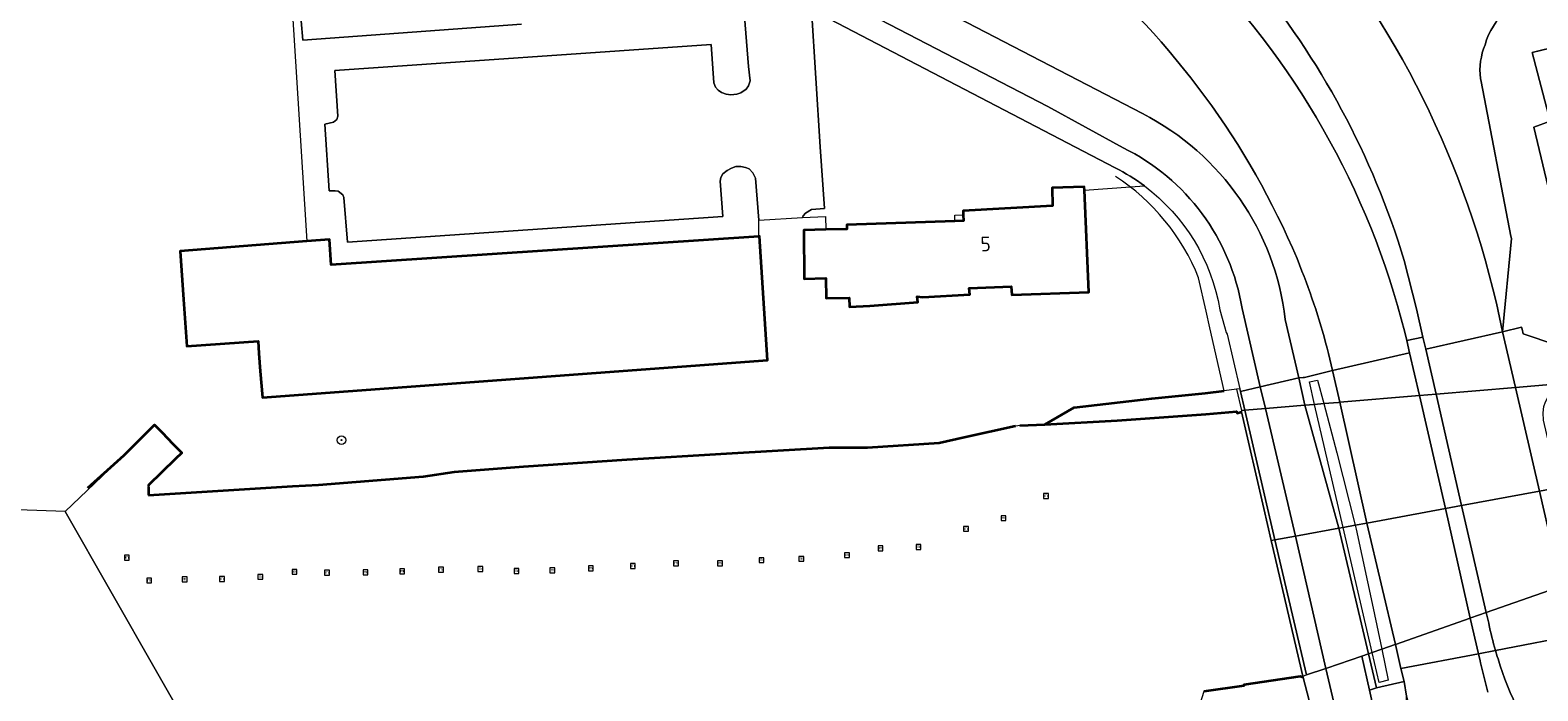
# Model space of a CAD drawing. Extents: x 150256 to 156914, y 461459 to 469481.
# Tile 244 of 256: x 154306 to 154445, y 464101 to 464162. Entities that reach past the tile are written whole.
import ezdxf
from ezdxf.enums import TextEntityAlignment as Align

# ---------------------------------------------------------------- set-up
doc = ezdxf.new("R2010")
doc.units = 0
doc.header["$LTSCALE"] = 0.75
doc.layers.get('0').update_dxf_attribs({"linetype": 'CONTINUOUS'})
for name, color, linetype, lineweight in [('B-RO-GK-BESCHOEIING-G', 251, 'GK-BESCHOEIING', 35), ('B-RO-GR-BEPLANTING_CULTUUR_BOSPLANTSOEN-GV', 251, 'CONTINUOUS', 18), ('B-RO-GR-BOOM-S', 96, 'CONTINUOUS', 25), ('B-RO-GR-GRAS-GV', 251, 'CONTINUOUS', 13), ('B-RO-IE-MEUBILAIR_WATERWEGMEUBILAIR-S', 251, 'CONTINUOUS', 25), ('B-RO-IE-TERREINAFSCHEIDING_KUNSTMATIG_HEKWERK-G', 251, 'IE-TERREINAFSCHEIDING-KUNSTMATIG', 18), ('B-RO-IE-TERREINAFSCHEIDING_KUNSTMATIG_MUUR-GV', 251, 'CONTINUOUS', 18), ('B-RO-KW-KUNSTWERK_DEK-GV', 6, 'CONTINUOUS', 18), ('B-RO-KW-KUNSTWERK_LANDHOOFD-GV', 251, 'CONTINUOUS', 18), ('B-RO-OG-BEBOUWING-GV', 6, 'CONTINUOUS', 35), ('B-RO-OG-BEBOUWING-T18', 1, 'CONTINUOUS', 18), ('B-RO-OG-TERREIN_CULTUURSCHEIDING-GV', 251, 'CONTINUOUS', 18), ('B-RO-OG-WATER-GV', 251, 'CONTINUOUS', 18), ('B-RO-OG-WATER_KANAAL-GV', 251, 'CONTINUOUS', 18), ('B-RO-VH-VERHARDING_ASFALT-GV', 251, 'CONTINUOUS', 18), ('B-RO-VH-VERHARDING_BETON-GV', 251, 'CONTINUOUS', 18), ('B-RO-VH-VERHARDING_BETONSTRAATSTEEN-GV', 251, 'CONTINUOUS', 18), ('B-RO-VH-VERHARDING_TEGEL-GV', 251, 'CONTINUOUS', 18)]:
    doc.layers.add(name, color=color, linetype=linetype, lineweight=lineweight)
doc.styles.add('NLCS-ISO', font='NLCS-ISO.ttf')
doc.styles.add('NLCS-ISO-M200-T18', font='NLCS-ISO.ttf', dxfattribs={"height": 360})
doc.linetypes.add('GK-BESCHOEIING', pattern='A,30,-5,[1,NLCS.SHX,S=1,R=0,X=0,Y=0],-5', length=40)
doc.linetypes.add('IE-TERREINAFSCHEIDING-KUNSTMATIG', pattern='A,4,[82,NLCS.SHX,S=0.75,R=90,X=0,Y=0],4,-2', length=10)

# ---------------------------------------------------------------- blocks, each defined once
blk = doc.blocks.new('SGR-BOOM_01-SO')
at = {"linetype": 'ByBlock', "lineweight": 18}
h = blk.add_hatch(color=0, dxfattribs=at)
h.dxf.hatch_style = 1
edge = h.paths.add_edge_path()
edge.add_arc((0, 0), 0.25, 0, 360)
at = {"color": 0, "linetype": 'ByBlock', "lineweight": 18}
for radius in [2, 0.25]:
    blk.add_circle((0, 0), radius, dxfattribs=at)
blk = doc.blocks.new('SIE-WATER_MEERPAAL-SO')
at = {"color": 0, "linetype": 'ByBlock', "lineweight": 18}
blk.add_lwpolyline([(-1.12, -1.12), (1.12, -1.12), (1.12, 1.12), (-1.12, 1.12)], close=True, dxfattribs=at)
at = {"color": 0, "linetype": 'ByBlock', "lineweight": 18, "style": 'NLCS-ISO'}
blk.add_text('m', height=1.5, dxfattribs=at).set_placement((0, 0.28), align=Align.MIDDLE_CENTER)

msp = doc.modelspace()

# ---------------------------------------------------------------- linework, layer by layer
at = {"layer": 'B-RO-GK-BESCHOEIING-G'}
for points in [[(154399.345, 464125.468), (154402.032, 464127.028), (154409.16, 464127.834), (154414.046, 464128.323), (154415.8, 464128.547)], [(154399.345, 464125.468), (154405.991, 464125.814), (154414.108, 464126.41), (154416.946, 464126.656), (154416.997, 464126.484), (154417.405, 464126.605)], [(154314.801, 464122.63), (154317.579, 464125.433), (154318.278, 464124.707)], [(154396.644, 464125.291), (154391.936, 464124.272), (154389.625, 464123.726), (154383.048, 464123.312), (154379.517, 464123.315), (154370.105, 464122.747), (154360.942, 464122.213), (154351.444, 464121.579), (154345.093, 464121.07), (154342.237, 464120.649), (154332.623, 464119.866), (154330.247, 464119.747), (154317.029, 464118.94)], [(154397.048, 464125.348), (154399.345, 464125.468)], [(154318.278, 464124.707), (154319.257, 464123.69)], [(154311.459, 464119.624), (154314.801, 464122.63)], [(154319.257, 464123.69), (154320.076, 464122.84), (154319.47, 464122.257), (154317.012, 464119.889), (154317.013, 464119.826)], [(154317.013, 464119.75), (154317.021, 464118.998)], [(154423.044, 464102.211), (154422.792, 464102.292), (154417.594, 464101.529), (154417.6, 464101.439), (154413.927, 464100.912)]]:
    msp.add_lwpolyline(points, dxfattribs=at)
at = {"layer": 'B-RO-GR-BEPLANTING_CULTUUR_BOSPLANTSOEN-GV'}
for points in [[(154405.807, 464149.048), (154378.133, 464163.476), (154377.899, 464163.597), (154378.709, 464150.962), (154379.105, 464145.316), (154377.906, 464145.204), (154377.356, 464144.888), (154377.132, 464144.625), (154377.085, 464144.465), (154379.181, 464144.585), (154379.231, 464143.363), (154381.149, 464143.402), (154381.15, 464143.818), (154391.06, 464144.141), (154391.056, 464144.686), (154391.847, 464144.727), (154391.826, 464145.087), (154400.042, 464145.545), (154400.015, 464147.193), (154402.961, 464147.301), (154402.974, 464146.994)], [(154402.974, 464146.994), (154407.19, 464147.287), (154408.486, 464147.373)]]:
    msp.add_lwpolyline(points, dxfattribs=at)
msp.add_lwpolyline([(154408.486, 464147.373, 0.0436475), (154405.807, 464149.048)], format="xyb", dxfattribs=at)
msp.add_lwpolyline([(154424.522, 464096.556), (154423.044, 464102.211), (154422.792, 464102.292), (154417.594, 464101.529), (154417.6, 464101.439), (154413.927, 464100.912), (154412.953, 464097.822), (154397.146, 464094.564), (154398.289, 464089.476)], close=True, dxfattribs=at)
at = {"layer": 'B-RO-GR-GRAS-GV'}
msp.add_lwpolyline([(154473.741, 464145.636), (154464.776, 464150.042), (154458.457, 464157.271), (154458.031, 464157.062), (154455.132, 464156.047), (154452.988, 464155.91), (154452.866, 464155.902), (154445.731, 464153.329), (154444.235, 464152.789), (154448.049, 464136.887)], dxfattribs=at)
at = {"layer": 'B-RO-IE-TERREINAFSCHEIDING_KUNSTMATIG_HEKWERK-G'}
msp.add_lwpolyline([(154445.731, 464153.329), (154452.866, 464155.902), (154452.988, 464155.91), (154451.534, 464161.473), (154444.084, 464159.627)], close=True, dxfattribs=at)
msp.add_lwpolyline([(154413.452, 464138.926, 0.156229), (154405.827, 464148.256)], format="xyb", dxfattribs=at)
msp.add_lwpolyline([(154416.931, 464128.692), (154415.8, 464128.547), (154414.492, 464134.331), (154414.141, 464135.879), (154413.452, 464138.926)], dxfattribs=at)
at = {"layer": 'B-RO-IE-TERREINAFSCHEIDING_KUNSTMATIG_MUUR-GV'}
msp.add_lwpolyline([(154417.384, 464126.74), (154417.405, 464126.605), (154419.45, 464117.726), (154420.127, 464114.804), (154423.018, 464102.325), (154423.046, 464102.329), (154423.35, 464102.434), (154420.468, 464114.863), (154417.707, 464126.767), (154417.305, 464128.502), (154417.252, 464128.733), (154416.931, 464128.692)], close=True, dxfattribs=at)
at = {"layer": 'B-RO-KW-KUNSTWERK_DEK-GV'}
for points in [[(154447.187, 464129.246), (154442.547, 464128.856), (154441.364, 464133.973), (154437.838, 464133.174), (154434.312, 464132.375), (154434.058, 464133.478), (154432.568, 464133.175), (154432.828, 464132.036), (154425.746, 464130.429), (154423.182, 464129.768), (154423.047, 464129.76), (154422.644, 464129.735), (154419.119, 464128.921), (154417.305, 464128.502), (154417.252, 464128.733), (154416.931, 464128.692), (154417.384, 464126.74), (154417.405, 464126.605), (154419.45, 464117.726), (154420.127, 464114.804), (154423.018, 464102.325), (154423.046, 464102.329), (154423.35, 464102.434), (154425.145, 464103.041), (154425.221, 464103.067)], [(154446.954, 464110.657), (154446.949, 464110.655), (154439.876, 464108.172), (154438.456, 464107.673), (154438.404, 464107.655), (154431.531, 464105.242), (154431.52, 464105.238), (154430.271, 464104.8), (154429.399, 464104.493), (154429.056, 464104.373), (154428.44, 464104.163), (154429.149, 464101.038), (154429.782, 464101.25), (154432.317, 464101.821), (154432.039, 464103.031), (154439.151, 464104.388), (154440.72, 464104.688), (154448.652, 464106.205)], [(154425.221, 464103.067), (154428.44, 464104.163), (154429.149, 464101.038), (154429.782, 464101.25), (154432.317, 464101.821), (154432.039, 464103.031), (154439.151, 464104.388), (154440.72, 464104.688), (154448.652, 464106.205)]]:
    msp.add_lwpolyline(points, dxfattribs=at)
msp.add_lwpolyline([(154424.941, 464127.375), (154426.154, 464122.865), (154427.834, 464116.203), (154427.928, 464115.828), (154429.489, 464108.577), (154430.271, 464104.8), (154430.859, 464101.963), (154430.036, 464101.749), (154429.399, 464104.493), (154426.729, 464115.998), (154424.105, 464127.305), (154423.625, 464129.372), (154424.358, 464129.543)], close=True, dxfattribs=at)
at = {"layer": 'B-RO-KW-KUNSTWERK_LANDHOOFD-GV'}
msp.add_lwpolyline([(154417.707, 464126.767), (154419.583, 464126.925), (154419.606, 464126.927), (154423.212, 464127.23), (154423.638, 464127.266), (154424.105, 464127.305), (154424.941, 464127.375), (154426.299, 464127.49), (154426.419, 464127.5), (154433.725, 464128.114), (154433.735, 464128.115), (154435.262, 464128.243), (154442.547, 464128.856), (154441.364, 464133.973), (154437.838, 464133.174), (154434.312, 464132.375), (154434.058, 464133.478), (154432.568, 464133.175), (154432.828, 464132.036), (154425.746, 464130.429), (154423.182, 464129.768), (154423.047, 464129.76), (154422.644, 464129.735), (154419.119, 464128.921), (154417.305, 464128.502), (154417.252, 464128.733), (154416.931, 464128.692), (154417.384, 464126.74)], close=True, dxfattribs=at)
at = {"layer": 'B-RO-OG-BEBOUWING-GV'}
for points in [[(154379.231, 464143.363), (154377.191, 464143.321), (154377.244, 464138.835), (154379.217, 464138.915), (154379.244, 464137.05), (154381.379, 464137.104), (154381.406, 464136.253), (154383.271, 464136.374), (154387.659, 464136.686), (154387.622, 464137.215), (154388.121, 464137.169), (154392.446, 464137.411), (154392.392, 464137.979), (154396.257, 464138.14), (154396.311, 464137.383), (154403.365, 464137.625), (154402.974, 464146.994), (154402.961, 464147.301), (154400.015, 464147.193), (154400.042, 464145.545), (154391.826, 464145.087), (154391.847, 464144.727), (154391.879, 464144.168), (154391.06, 464144.141), (154381.15, 464143.818), (154381.149, 464143.402)], [(154373.059, 464142.743), (154333.811, 464140.122), (154333.642, 464142.457), (154331.571, 464142.297), (154319.929, 464141.396), (154320.245, 464136.956), (154320.552, 464132.65), (154327.084, 464133.103), (154327.169, 464131.976), (154327.287, 464130.346), (154327.477, 464127.935), (154373.868, 464131.358), (154373.133, 464142.748)]]:
    msp.add_lwpolyline(points, close=True, dxfattribs=at)
at = {"layer": 'B-RO-OG-TERREIN_CULTUURSCHEIDING-GV'}
for points in [[(154381.386, 464169.747), (154380.65, 464168.33), (154381.888, 464167.689), (154382.013, 464167.688), (154408.314, 464154.022)], [(154330.126, 464165.144), (154331.571, 464142.297), (154333.642, 464142.457), (154333.811, 464140.122), (154373.059, 464142.743), (154373.073, 464144.235), (154372.773, 464148.082), (154372.514, 464148.598), (154372.193, 464148.942), (154371.86, 464149.074), (154371.414, 464149.165), (154370.945, 464149.154), (154370.554, 464149.025), (154370.148, 464148.806), (154369.763, 464148.485), (154369.587, 464148.159), (154369.526, 464147.808), (154369.77, 464144.584), (154335.287, 464142.198), (154334.97, 464146.327), (154334.86, 464146.554), (154334.433, 464146.89), (154334.169, 464146.941), (154333.606, 464146.92), (154333.218, 464153.054), (154334.006, 464153.243), (154334.325, 464153.484), (154334.419, 464153.804), (154334.132, 464157.974), (154368.692, 464160.371), (154368.936, 464156.855), (154369.105, 464156.452), (154369.342, 464156.188), (154369.633, 464155.956), (154370.057, 464155.805), (154370.503, 464155.746), (154371.045, 464155.803), (154371.402, 464155.935), (154371.92, 464156.27), (154372.124, 464156.584), (154372.282, 464157.028), (154372.112, 464158.361), (154371.701, 464163.722)], [(154351.274, 464162.237), (154331.197, 464160.778), (154330.888, 464164.317)], [(154443.119, 464134.389), (154443.12, 464134.389), (154443.163, 464134.208), (154443.262, 464133.789), (154449.274, 464131.778), (154448.049, 464136.887), (154444.235, 464152.789), (154445.731, 464153.329), (154444.084, 464159.627), (154446.368, 464160.193), (154445.173, 464164.749)], [(154439.34, 464157.251), (154439.415, 464156.986), (154442.128, 464142.772), (154442.177, 464142.55), (154441.364, 464133.973), (154443.119, 464134.389)], [(154422.948, 464139.545), (154422.495, 464140.695)], [(154432.381, 464133.947), (154432.568, 464133.175), (154434.058, 464133.478), (154433.461, 464136.078), (154432.336, 464140.52)], [(154421.415, 464135.109), (154422.644, 464129.735)], [(154422.644, 464129.735), (154423.047, 464129.76), (154423.182, 464129.768), (154425.746, 464130.429), (154425.511, 464131.452)], [(154432.674, 464087.671), (154432.56, 464100.477), (154432.317, 464101.821), (154429.782, 464101.25)], [(154429.782, 464101.25), (154429.149, 464101.038), (154429.334, 464100.221), (154429.953, 464097.529), (154431.438, 464086.714)]]:
    msp.add_lwpolyline(points, dxfattribs=at)
for points in [[(154422.495, 464140.695, 0.1178093), (154402.35, 464168.136)], [(154412.617, 464168.594, -0.1370897), (154432.381, 464133.947)], [(154432.336, 464140.52, 0.1003923), (154418.201, 464166.812)], [(154445.173, 464164.749, 0.3264563), (154439.766, 464160.36)], [(154439.766, 464160.36, 0.128667), (154439.34, 464157.251)], [(154408.314, 464154.022, -0.2499492), (154421.415, 464135.109)], [(154425.511, 464131.452, 0.0342014), (154422.948, 464139.545)]]:
    msp.add_lwpolyline(points, format="xyb", dxfattribs=at)
at = {"layer": 'B-RO-OG-WATER-GV'}
for points in [[(154326.159, 464088.056), (154309.376, 464117.46), (154298.051, 464117.859), (154298.434, 464125.948), (154279.576, 464128.672), (154278.847, 464124.121), (154268.789, 464130.063), (154252.606, 464139.583), (154244.901, 464144.102), (154235.571, 464149.835), (154231.357, 464152.411), (154226.35, 464155.471), (154213.121, 464163.653), (154196.976, 464172.605)], [(154413.927, 464100.912), (154417.6, 464101.439), (154417.594, 464101.529), (154422.792, 464102.292), (154423.044, 464102.211), (154423.018, 464102.325), (154420.127, 464114.804), (154419.45, 464117.726), (154417.405, 464126.605), (154416.997, 464126.484), (154416.946, 464126.656), (154414.108, 464126.41), (154405.991, 464125.814), (154399.345, 464125.468), (154397.048, 464125.348), (154396.859, 464125.338), (154396.644, 464125.291), (154391.936, 464124.272), (154389.625, 464123.726), (154383.048, 464123.312), (154379.517, 464123.315), (154370.105, 464122.747), (154360.942, 464122.213), (154351.444, 464121.579), (154345.093, 464121.07), (154342.237, 464120.649), (154332.623, 464119.866), (154330.247, 464119.747), (154317.029, 464118.94), (154317.022, 464118.94), (154317.021, 464118.998), (154317.013, 464119.75), (154317.013, 464119.826), (154317.012, 464119.889), (154319.47, 464122.257), (154320.076, 464122.84), (154319.257, 464123.69), (154318.278, 464124.707), (154317.579, 464125.433), (154314.801, 464122.63), (154309.376, 464117.46), (154326.159, 464088.056)]]:
    msp.add_lwpolyline(points, dxfattribs=at)
at = {"layer": 'B-RO-OG-WATER_KANAAL-GV'}
for points in [[(154417.384, 464126.74), (154417.405, 464126.605), (154419.45, 464117.726), (154420.127, 464114.804), (154420.468, 464114.863), (154422.367, 464115.194), (154422.69, 464115.25), (154426.323, 464115.923), (154426.729, 464115.998), (154427.834, 464116.203), (154428.901, 464116.4), (154436.131, 464117.739), (154437.611, 464118.013), (154444.751, 464119.335), (154446.565, 464119.671), (154463.772, 464122.858), (154483.842, 464129.818), (154483.825, 464129.892), (154483.579, 464129.831)], [(154483.904, 464128.722), (154484.091, 464128.768), (154483.842, 464129.818), (154463.772, 464122.858), (154446.565, 464119.671), (154444.751, 464119.335), (154437.611, 464118.013), (154436.131, 464117.739), (154428.901, 464116.4)], [(154447.187, 464129.246), (154442.547, 464128.856), (154435.262, 464128.243), (154433.735, 464128.115), (154433.725, 464128.114), (154426.419, 464127.5), (154426.299, 464127.49), (154424.941, 464127.375), (154424.105, 464127.305), (154423.638, 464127.266), (154423.212, 464127.23), (154419.606, 464126.927), (154419.583, 464126.925), (154417.707, 464126.767), (154417.384, 464126.74)], [(154428.901, 464116.4), (154427.834, 464116.203), (154426.729, 464115.998), (154426.323, 464115.923), (154422.69, 464115.25), (154422.367, 464115.194), (154420.468, 464114.863), (154420.127, 464114.804), (154423.018, 464102.325), (154423.046, 464102.329), (154423.35, 464102.434), (154425.145, 464103.041), (154425.221, 464103.067), (154428.44, 464104.163), (154429.056, 464104.373), (154429.399, 464104.493), (154430.271, 464104.8), (154431.52, 464105.238), (154431.531, 464105.242), (154438.404, 464107.655), (154438.456, 464107.673), (154439.876, 464108.172), (154446.949, 464110.655)]]:
    msp.add_lwpolyline(points, dxfattribs=at)
at = {"layer": 'B-RO-VH-VERHARDING_ASFALT-GV'}
for points in [[(154441.364, 464133.973, 0.1255022), (154423.073, 464172.229)], [(154402.35, 464168.136, -0.1178093), (154422.495, 464140.695)], [(154432.381, 464133.947, 0.1370897), (154412.617, 464168.594)], [(154418.201, 464166.812, -0.1003923), (154432.336, 464140.52)], [(154422.948, 464139.545, -0.0342014), (154425.511, 464131.452)], [(154440.109, 464107.152, 0.0196825), (154440.72, 464104.688)], [(154440.957, 464103.909, 0.1862855), (154453.461, 464087.806)]]:
    msp.add_lwpolyline(points, format="xyb", dxfattribs=at)
for points in [[(154422.495, 464140.695), (154422.948, 464139.545)], [(154432.336, 464140.52), (154433.461, 464136.078), (154434.058, 464133.478), (154434.312, 464132.375), (154437.838, 464133.174), (154441.364, 464133.973)], [(154425.511, 464131.452), (154425.746, 464130.429), (154432.828, 464132.036), (154432.568, 464133.175), (154432.381, 464133.947)], [(154446.954, 464110.657), (154445.954, 464114.129), (154444.751, 464119.335), (154442.547, 464128.856), (154441.364, 464133.973), (154437.838, 464133.174), (154434.312, 464132.375)], [(154434.312, 464132.375), (154435.262, 464128.243), (154437.611, 464118.013), (154439.876, 464108.172), (154440.099, 464107.203), (154440.109, 464107.152)], [(154440.72, 464104.688), (154448.652, 464106.205)], [(154448.901, 464105.655), (154448.652, 464106.205), (154440.72, 464104.688), (154440.882, 464104.148), (154440.957, 464103.909)], [(154440.007, 464100.861), (154439.344, 464103.544), (154439.299, 464103.74), (154439.151, 464104.388), (154432.039, 464103.031), (154432.317, 464101.821), (154432.56, 464100.477), (154433.309, 464097.507), (154433.607, 464096.147), (154433.963, 464094.805), (154434.234, 464093.916), (154434.523, 464093.04), (154434.843, 464092.169), (154435.185, 464091.307), (154435.643, 464090.245), (154436.038, 464089.405), (154436.456, 464088.578), (154436.896, 464087.765), (154436.986, 464087.32)]]:
    msp.add_lwpolyline(points, dxfattribs=at)
for points in [[(154449.734, 464129.93), (154449.274, 464131.778), (154443.262, 464133.789), (154443.163, 464134.208), (154443.12, 464134.389), (154443.119, 464134.389), (154441.364, 464133.973), (154442.547, 464128.856), (154447.187, 464129.246)], [(154431.531, 464105.242), (154432.039, 464103.031), (154439.151, 464104.388), (154438.404, 464107.655), (154436.131, 464117.739), (154433.725, 464128.114), (154432.828, 464132.036), (154425.746, 464130.429), (154426.419, 464127.5), (154428.901, 464116.4)], [(154426.323, 464115.923), (154429.056, 464104.373), (154429.782, 464101.25), (154432.317, 464101.821), (154432.039, 464103.031), (154431.531, 464105.242), (154428.901, 464116.4), (154426.419, 464127.5), (154425.746, 464130.429), (154423.182, 464129.768), (154423.047, 464129.76), (154422.644, 464129.735), (154423.212, 464127.23)], [(154426.729, 464115.998), (154424.105, 464127.305), (154423.625, 464129.372), (154424.358, 464129.543), (154424.941, 464127.375), (154426.154, 464122.865), (154427.834, 464116.203), (154427.928, 464115.828), (154429.489, 464108.577), (154430.271, 464104.8), (154430.859, 464101.963), (154430.036, 464101.749), (154429.399, 464104.493)]]:
    msp.add_lwpolyline(points, close=True, dxfattribs=at)
at = {"layer": 'B-RO-VH-VERHARDING_BETON-GV'}
msp.add_lwpolyline([(154442.547, 464128.856), (154444.751, 464119.335), (154445.954, 464114.129), (154446.954, 464110.657), (154451.425, 464112.226), (154450.737, 464112.13), (154450.131, 464112.21), (154449.592, 464112.335), (154449.19, 464112.566), (154448.745, 464112.868), (154448.413, 464113.198), (154448.115, 464113.641), (154447.803, 464114.351), (154446.565, 464119.671), (154445.125, 464125.861), (154445.088, 464126.516), (154445.172, 464127.12), (154445.322, 464127.54), (154445.535, 464127.931), (154445.926, 464128.466), (154446.22, 464128.735), (154446.626, 464129.01), (154447.187, 464129.246)], close=True, dxfattribs=at)
at = {"layer": 'B-RO-VH-VERHARDING_BETONSTRAATSTEEN-GV'}
for points in [[(154423.073, 464172.229, -0.1255022), (154441.364, 464133.973)], [(154439.766, 464160.36, -0.3264563), (154445.173, 464164.749)], [(154439.34, 464157.251, -0.128667), (154439.766, 464160.36)], [(154440.72, 464104.688, -0.0196825), (154440.109, 464107.152)], [(154453.461, 464087.806, -0.1862855), (154440.957, 464103.909)]]:
    msp.add_lwpolyline(points, format="xyb", dxfattribs=at)
for points in [[(154330.888, 464164.317), (154331.197, 464160.778), (154351.274, 464162.237)], [(154371.701, 464163.722), (154372.112, 464158.361), (154372.282, 464157.028), (154372.124, 464156.584), (154371.92, 464156.27), (154371.402, 464155.935), (154371.045, 464155.803), (154370.503, 464155.746), (154370.057, 464155.805), (154369.633, 464155.956), (154369.342, 464156.188), (154369.105, 464156.452), (154368.936, 464156.855), (154368.692, 464160.371), (154334.132, 464157.974), (154334.419, 464153.804), (154334.325, 464153.484), (154334.006, 464153.243), (154333.218, 464153.054), (154333.606, 464146.92), (154334.169, 464146.941), (154334.433, 464146.89), (154334.86, 464146.554), (154334.97, 464146.327), (154335.287, 464142.198), (154369.77, 464144.584), (154369.526, 464147.808), (154369.587, 464148.159), (154369.763, 464148.485), (154370.148, 464148.806), (154370.554, 464149.025), (154370.945, 464149.154), (154371.414, 464149.165), (154371.86, 464149.074), (154372.193, 464148.942), (154372.514, 464148.598), (154372.773, 464148.082), (154373.073, 464144.235), (154377.085, 464144.465), (154377.132, 464144.625), (154377.356, 464144.888), (154377.906, 464145.204), (154379.105, 464145.316), (154378.709, 464150.962), (154377.899, 464163.597)], [(154441.364, 464133.973), (154442.177, 464142.55), (154442.128, 464142.772), (154439.415, 464156.986), (154439.34, 464157.251)], [(154435.262, 464128.243), (154434.312, 464132.375), (154434.058, 464133.478), (154432.568, 464133.175), (154432.828, 464132.036), (154433.725, 464128.114), (154436.131, 464117.739), (154438.404, 464107.655), (154439.151, 464104.388), (154440.72, 464104.688)], [(154440.109, 464107.152), (154440.099, 464107.203), (154439.876, 464108.172), (154437.611, 464118.013), (154435.262, 464128.243)], [(154440.957, 464103.909), (154440.882, 464104.148), (154440.72, 464104.688), (154439.151, 464104.388)], [(154439.151, 464104.388), (154439.299, 464103.74), (154439.344, 464103.544), (154440.007, 464100.861)]]:
    msp.add_lwpolyline(points, dxfattribs=at)
at = {"layer": 'B-RO-VH-VERHARDING_TEGEL-GV'}
for points in [[(154408.314, 464154.022), (154382.013, 464167.688), (154381.888, 464167.689), (154380.65, 464168.33), (154379.089, 464165.325), (154399.616, 464154.69), (154406.52, 464150.885)], [(154406.52, 464150.885), (154399.616, 464154.69), (154379.089, 464165.325), (154378.133, 464163.476), (154405.807, 464149.048)], [(154415.412, 464136), (154415.831, 464134.456)], [(154415.831, 464134.456), (154415.982, 464133.903), (154416.087, 464133.771), (154417.252, 464128.733), (154417.305, 464128.502), (154419.119, 464128.921), (154417.443, 464136.116)], [(154417.443, 464136.116), (154419.119, 464128.921), (154422.644, 464129.735), (154421.415, 464135.109)], [(154429.149, 464101.038), (154428.44, 464104.163), (154425.221, 464103.067), (154425.145, 464103.041), (154426.601, 464096.79), (154427.973, 464086.771), (154427.668, 464086.318), (154427.725, 464085.79), (154428.152, 464085.465), (154428.452, 464083.942)], [(154428.452, 464083.942), (154428.152, 464085.465), (154427.725, 464085.79), (154427.668, 464086.318), (154427.973, 464086.771), (154426.601, 464096.79), (154425.145, 464103.041), (154423.35, 464102.434), (154423.046, 464102.329), (154423.018, 464102.325), (154423.044, 464102.211), (154424.522, 464096.556)], [(154431.438, 464086.714), (154429.953, 464097.529), (154429.334, 464100.221), (154429.149, 464101.038)]]:
    msp.add_lwpolyline(points, dxfattribs=at)
for points in [[(154421.415, 464135.109, 0.2499492), (154408.314, 464154.022)], [(154417.443, 464136.116, 0.2429641), (154406.52, 464150.885)], [(154406.52, 464150.885, -0.2429641), (154417.443, 464136.116)], [(154405.807, 464149.048, -0.0436475), (154408.486, 464147.373)], [(154408.486, 464147.373, -0.1924065), (154415.412, 464136)]]:
    msp.add_lwpolyline(points, format="xyb", dxfattribs=at)
for points in [[(154422.644, 464129.735), (154419.119, 464128.921), (154419.583, 464126.925), (154422.367, 464115.194), (154425.145, 464103.041), (154425.221, 464103.067), (154428.44, 464104.163), (154429.149, 464101.038), (154429.782, 464101.25), (154429.056, 464104.373), (154426.323, 464115.923), (154423.212, 464127.23)], [(154423.35, 464102.434), (154425.145, 464103.041), (154422.367, 464115.194), (154419.583, 464126.925), (154419.119, 464128.921), (154417.305, 464128.502), (154417.707, 464126.767), (154420.468, 464114.863)]]:
    msp.add_lwpolyline(points, close=True, dxfattribs=at)

# ---------------------------------------------------------------- block references
at = {"layer": 'B-RO-GR-BOOM-S', "xscale": 0.2, "yscale": 0.2, "zscale": 0.2}
msp.add_blockref('SGR-BOOM_01-SO', (154334.743, 464124.021), dxfattribs=at)
at = {"layer": 'B-RO-IE-MEUBILAIR_WATERWEGMEUBILAIR-S', "xscale": 0.2, "yscale": 0.2, "zscale": 0.2}
for p in [(154399.437, 464118.882), (154395.533, 464116.85), (154392.085, 464115.863), (154384.246, 464114.074), (154387.73, 464114.201), (154315.035, 464113.225), (154365.472, 464112.705), (154369.506, 464112.69), (154373.319, 464112.992), (154376.975, 464113.112), (154381.167, 464113.451), (154320.345, 464111.216), (154323.766, 464111.261), (154327.286, 464111.451), (154330.431, 464111.914), (154333.409, 464111.831), (154336.949, 464111.87), (154340.317, 464111.965), (154343.887, 464112.118), (154347.486, 464112.17), (154350.815, 464111.993), (154354.116, 464112.057), (154357.639, 464112.241), (154361.504, 464112.457), (154317.079, 464111.116)]:
    msp.add_blockref('SIE-WATER_MEERPAAL-SO', p, dxfattribs=at)

# ---------------------------------------------------------------- texts
at = {"layer": 'B-RO-OG-BEBOUWING-T18', "style": 'NLCS-ISO-M200-T18'}
msp.add_text('5', height=1.35, rotation=2.4, dxfattribs=at).set_placement((154393.896, 464142.045), align=Align.MIDDLE)

doc.saveas('drawing.dxf')
